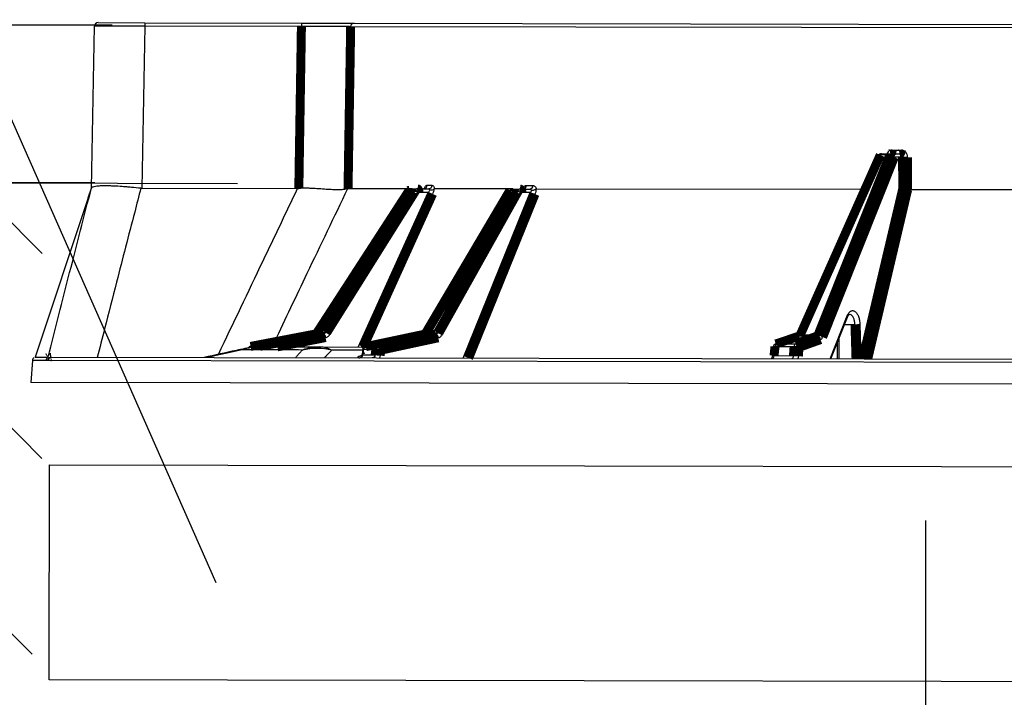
# Model space of a CAD drawing. Extents: x 0 to 361260, y 0 to 4201817.
# Tile 240 of 256: x 360049.3 to 360056.35, y 4201072.51 to 4201077.36. Entities that reach past the tile are written whole.
import ezdxf

# ---------------------------------------------------------------- set-up
doc = ezdxf.new("R2010")
doc.units = 0
doc.header["$LTSCALE"] = 0.5
doc.header["$MEASUREMENT"] = 0
doc.header["$PDMODE"] = 32
doc.header["$PDSIZE"] = 0.3
for name, pattern in [('K5LT32772', [0]), ('K5LT32773', [0]), ('K5LT_THIN', [0])]:
    doc.linetypes.add(name, pattern=pattern)
doc.layers.add('FORMAT', color=7, linetype='Continuous')
doc.layers.add("navro'z", color=7, linetype='Continuous')
doc.layers.add('СТРЕЧКА', color=5, linetype='Continuous', true_color=0x0000ff)
doc.styles.add('KDIMTEXTSTYLE', font='GOST_AU.SHX', dxfattribs={"width": 0.96, "oblique": 15, "height": 5})
doc.dimstyles.new('ISO-25', dxfattribs={"dimtxt": 2.5, "dimasz": 2.5, "dimexe": 1.25, "dimexo": 0.625, "dimtad": 1, "dimtxsty": 'Standard', "dimcen": 2.5, "dimadec": 0, "dimazin": 0, "dimtfac": 1, "dimtmove": 0, "dimatfit": 3, "dimfxl": 1, "dimarcsym": 0})
doc.dimstyles.new('KDIMSTYLE (1.00)', dxfattribs={"dimtxt": 5, "dimasz": 1, "dimexe": 2, "dimexo": 0, "dimgap": 1, "dimtad": 1, "dimtxsty": 'KDIMTEXTSTYLE', "dimsah": 1, "dimcen": 0, "dimdle": 1, "dimadec": 0, "dimazin": 0, "dimtfac": 0.667, "dimtmove": 0, "dimatfit": 3, "dimfxl": 1, "dimtvp": 1, "dimtolj": 1, "dimtzin": 0, "dimarcsym": 0})
pattern_1 = [(44.89306041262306, (347618.4972248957, 4199382.323390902), (0.002740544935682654, 1.468319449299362), [3.114781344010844, -1.038260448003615]), (134.8930604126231, (347619.232754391, 4199383.056179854), (0.002740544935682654, 1.468319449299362), [3.114781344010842, -1.038260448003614])]

# ---------------------------------------------------------------- blocks, each defined once
blk = doc.blocks.new('KDIMARROW_01')
blk.add_hatch(color=0).paths.add_polyline_path([(-5, -0.6582624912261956), (0, 0), (-5, 0.658262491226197), (-4.5, 5.51091059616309e-16)])
at = {"color": 0, "linetype": 'K5LT_THIN', "lineweight": 18}
for p, q in [((-4.5, 5.51091059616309e-16), (-5, 0.658262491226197)), ((-5, 0.658262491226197), (0, 0)), ((0, 0), (-5, -0.6582624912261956)), ((-5, -0.6582624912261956), (-4.5, 5.51091059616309e-16))]:
    blk.add_line(p, q, dxfattribs=at)
at = {"layer": 'СТРЕЧКА', "color": 0, "linetype": 'K5LT_THIN', "lineweight": 18}
blk.add_line((0, 0), (-1, 0), dxfattribs=at)
blk = doc.blocks.new('*D379')
at = {"layer": 'Defpoints', "color": 0, "lineweight": 106, "transparency": 16777216}
for p in [(360073.7335709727, 4201092.62589181), (360059.7683697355, 4201083.523808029), (360051.6706215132, 4201077.314802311), (360068.1171673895, 4201077.284105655), (360068.1171673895, 4201077.284105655)]:
    blk.add_point(p, dxfattribs=at)
at = {"layer": 'FORMAT', "color": 0, "lineweight": -2, "transparency": 16777216}
blk.add_arc((360068.1171673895, 4201077.284105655), 10.42287426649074, 75.39228991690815, 174.3938309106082, dxfattribs=at)
for p, rotation in [((360071.700274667, 4201087.071733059), 342.6426751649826), ((360057.6943112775, 4201077.303559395), 267.1434456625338)]:
    blk.add_blockref('KDIMARROW_01', p, dxfattribs=dict(at, rotation=rotation))
at = {"layer": 'FORMAT', "color": 7, "transparency": 16777216, "insert": (360060.5816703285, 4201088.088775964), "char_height": 5, "attachment_point": 5, "rotation": 34.893060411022, "style": 'KDIMTEXTSTYLE'}
blk.add_mtext('\\A1;\\H3.5;\\W0.665;\\Q0;110°', dxfattribs=at)
blk = doc.blocks.new('*D380')
at = {"color": 0, "lineweight": -2, "transparency": 16777216}
for p, q in [((360055.7887429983, 4201071.279044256), (360055.7887429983, 4201073.779044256)), ((360059.1255763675, 4201068.779044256), (360054.5387429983, 4201068.779044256)), ((360055.7887429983, 4201068.779044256), (360055.7887429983, 4201064.161898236)), ((360059.0678261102, 4201064.161898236), (360054.5387429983, 4201064.161898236)), ((360055.7887429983, 4201061.661898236), (360055.7887429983, 4201059.161898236))]:
    blk.add_line(p, q, dxfattribs=at)
at = {"color": 0, "lineweight": 106, "transparency": 16777216}
for points in [[(360055.3720763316, 4201071.279044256), (360056.205409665, 4201071.279044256), (360055.7887429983, 4201068.779044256)], [(360055.3720763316, 4201061.661898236), (360056.205409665, 4201061.661898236), (360055.7887429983, 4201064.161898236)]]:
    blk.add_solid(points, dxfattribs=at)
at = {"layer": 'Defpoints', "color": 0, "lineweight": 106, "transparency": 16777216}
for p in [(360059.7505763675, 4201068.779044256), (360055.7887429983, 4201064.161898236), (360059.6928261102, 4201064.161898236)]:
    blk.add_point(p, dxfattribs=at)
at = {"color": 0, "transparency": 16777216, "insert": (360053.9137429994, 4201066.470471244), "char_height": 2.5, "attachment_point": 5, "rotation": 90}
blk.add_mtext('{\\W0.8;200}', dxfattribs=at)

msp = doc.modelspace()

# ---------------------------------------------------------------- hatches: boundary and pattern name
at = {"layer": "navro'z", "transparency": 33554687}
h = msp.add_hatch(dxfattribs=at)
h.set_pattern_fill('AR-HBONE', color=0, scale=0.01021909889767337, angle=-0.106939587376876, style=0)
h.set_pattern_definition(pattern_1)
h.paths.add_polyline_path([(360049.4631930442, 4201076.195409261), (360013.1277980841, 4201076.287027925), (360013.1214553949, 4201072.888764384), (360049.4568947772, 4201072.820946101)])
h = msp.add_hatch(dxfattribs=at)
h.set_pattern_fill('AR-HBONE', color=0, scale=0.01021909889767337, angle=-0.106939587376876, style=0)
h.set_pattern_definition(pattern_1)
h.paths.add_polyline_path([(360049.4631930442, 4201076.195409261), (360013.1277980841, 4201076.287027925), (360013.1214553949, 4201072.888764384), (360049.4568947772, 4201072.820946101)])

# ---------------------------------------------------------------- linework, layer by layer
at = {"color": 7, "linetype": 'K5LT32772', "lineweight": 25, "transparency": 33554687}
for p, q in [((360049.8142745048, 4201076.157970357), (360049.8366931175, 4201077.318225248)), ((360049.8625107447, 4201077.343501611), (360050.1975254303, 4201077.342876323)), ((360050.1974781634, 4201077.317551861), (360050.1750595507, 4201076.15729697)), ((360050.1975254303, 4201077.342876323), (360050.1974781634, 4201077.317551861)), ((360051.3179712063, 4201077.315460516), (360050.1974781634, 4201077.317551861)), ((360050.1975254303, 4201077.342876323), (360051.3180184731, 4201077.340784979)), ((360051.3180184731, 4201077.340784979), (360051.3179712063, 4201077.315460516)), ((360051.3180184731, 4201077.340784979), (360051.6958580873, 4201077.34007976)), ((360067.6497440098, 4201077.284978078), (360051.6706215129, 4201077.314802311)), ((360051.6958580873, 4201077.34007976), (360067.6248209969, 4201077.310349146)), ((360055.4494539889, 4201076.389841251), (360054.8766202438, 4201075.101824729)), ((360055.5315778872, 4201076.395836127), (360055.4630758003, 4201076.395963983)), ((360055.4730455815, 4201076.4051523), (360055.5413865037, 4201076.405024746)), ((360055.5413865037, 4201076.405024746), (360055.6011322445, 4201076.404913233)), ((360055.5481279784, 4201076.430336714), (360055.6139614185, 4201076.43021384)), ((360055.6230283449, 4201076.379547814), (360055.5637962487, 4201076.379658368)), ((360049.7915285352, 4201076.089750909), (360049.8142745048, 4201076.157970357)), ((360050.1750595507, 4201076.15729697), (360051.2904509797, 4201076.155215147)), ((360052.2167362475, 4201076.178810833), (360052.252695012, 4201076.178743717)), ((360052.9275407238, 4201076.177484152), (360052.9763438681, 4201076.177393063)), ((360049.7915285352, 4201076.089750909), (360049.4106178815, 4201074.947328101)), ((360052.1591835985, 4201076.12826915), (360051.5209454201, 4201075.109469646)), ((360052.1111833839, 4201076.153683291), (360051.651981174, 4201076.154540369)), ((360052.1289772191, 4201076.142659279), (360052.0919815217, 4201076.142728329)), ((360052.1111833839, 4201076.153683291), (360052.1480857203, 4201076.153614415)), ((360052.1480857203, 4201076.153614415), (360052.2293484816, 4201076.153462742)), ((360052.2257057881, 4201076.12814499), (360052.1591835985, 4201076.12826915)), ((360052.8319199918, 4201076.152338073), (360052.2712608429, 4201076.153384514)), ((360052.8969671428, 4201076.126892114), (360052.3248264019, 4201075.107969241)), ((360052.8647520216, 4201076.141285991), (360052.8145415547, 4201076.141379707)), ((360052.8319199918, 4201076.152338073), (360052.8820037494, 4201076.152244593)), ((360052.8820037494, 4201076.152244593), (360052.9552634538, 4201076.152107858)), ((360052.9569379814, 4201076.126780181), (360052.8969671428, 4201076.126892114)), ((360052.9062408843, 4201076.152504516), (360052.9042560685, 4201076.152440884)), ((360052.909984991, 4201076.153078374), (360052.9089260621, 4201076.152590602)), ((360055.3395812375, 4201076.147657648), (360053.0015970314, 4201076.152021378)), ((360055.6592280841, 4201076.147061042), (360055.6590585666, 4201076.147059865)), ((360058.8892122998, 4201076.141032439), (360055.6592280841, 4201076.147061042)), ((360055.109971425, 4201074.936690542), (360055.2287089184, 4201075.234599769)), ((360051.4159169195, 4201075.113322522), (360050.9534998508, 4201075.024827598)), ((360051.4159203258, 4201075.113323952), (360051.4167380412, 4201075.113398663)), ((360051.4759223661, 4201075.113288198), (360051.4167380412, 4201075.113398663)), ((360051.4320887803, 4201075.123969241), (360051.4907608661, 4201075.123859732)), ((360052.1973303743, 4201075.111766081), (360051.7780079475, 4201075.023190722)), ((360052.1973339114, 4201075.11176761), (360052.1990186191, 4201075.111938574)), ((360052.2793434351, 4201075.111788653), (360052.1990186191, 4201075.111938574)), ((360052.2130111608, 4201075.122511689), (360052.2926407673, 4201075.122363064)), ((360054.8759560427, 4201075.098158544), (360054.7137642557, 4201075.042647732)), ((360055.0110013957, 4201075.09892011), (360054.8820812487, 4201075.099160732)), ((360054.8901821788, 4201075.107960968), (360055.0181983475, 4201075.107722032)), ((360054.719888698, 4201075.043650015), (360054.8564781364, 4201075.043395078)), ((360055.1545445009, 4201075.048523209), (360055.1546422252, 4201074.936607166)), ((360050.9543203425, 4201075.024903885), (360051.0194966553, 4201075.024782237)), ((360051.0246553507, 4201075.021638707), (360051.4508700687, 4201075.020843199)), ((360051.4508700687, 4201075.020843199), (360051.7703645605, 4201075.020246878)), ((360051.7579096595, 4201075.001972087), (360051.7529641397, 4201074.970537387)), ((360051.7540837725, 4201074.964247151), (360051.7564167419, 4201074.964248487)), ((360051.7624345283, 4201075.002488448), (360051.7564167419, 4201074.964248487)), ((360051.7564167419, 4201074.964248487), (360051.8459188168, 4201074.964081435)), ((360051.851084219, 4201075.002322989), (360051.7624345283, 4201075.002488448)), ((360051.7796953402, 4201075.023363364), (360051.8681524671, 4201075.023198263)), ((360054.6965065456, 4201075.020990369), (360054.6896733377, 4201074.956977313)), ((360054.7024144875, 4201074.958749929), (360054.8414492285, 4201074.958490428)), ((360054.8461315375, 4201075.022507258), (360054.7092508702, 4201075.022762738)), ((360049.3919013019, 4201074.924463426), (360049.3805923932, 4201074.766963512)), ((360069.8296312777, 4201074.885240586), (360049.5017773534, 4201074.923181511)), ((360049.504166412, 4201074.947153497), (360049.5055795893, 4201074.947150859)), ((360049.5272591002, 4201074.947110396), (360069.8043633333, 4201074.909264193)), ((360070.0000211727, 4201074.728478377), (360049.3805923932, 4201074.766963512))]:
    msp.add_line(p, q, dxfattribs=at)
at = {"color": 8, "linetype": 'K5LT32773', "lineweight": 25, "true_color": 0x808080, "transparency": 33554687}
for p, q in [((360051.7242903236, 4201075.020332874), (360052.2257057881, 4201076.12814499)), ((360052.4771494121, 4201074.941604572), (360052.9569379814, 4201076.126780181)), ((360055.1045192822, 4201074.936700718), (360055.2272225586, 4201075.244553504)), ((360055.2821657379, 4201075.18042987), (360055.2070621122, 4201075.180570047)), ((360055.317338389, 4201075.18171356), (360055.3248102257, 4201074.936289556)), ((360055.1672385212, 4201075.08037217), (360055.1673580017, 4201074.936583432)), ((360050.9534997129, 4201075.024828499), (360050.9543203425, 4201075.024903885)), ((360051.7573683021, 4201074.998531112), (360051.5344611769, 4201074.998947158)), ((360051.7780078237, 4201075.023191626), (360051.7796953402, 4201075.023363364))]:
    msp.add_line(p, q, dxfattribs=at)
at = {"color": 7, "linetype": 'K5LT32772', "transparency": 33554687, "const_width": 0.06443582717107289}
for points in [[(360051.2994841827, 4201076.155681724), (360051.3089902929, 4201076.752294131), (360051.3179712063, 4201077.315460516)], [(360051.6706215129, 4201077.314802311), (360051.6594335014, 4201076.618640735), (360051.651981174, 4201076.154540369)], [(360055.5481279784, 4201076.430336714), (360055.5478309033, 4201076.425373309), (360055.5470568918, 4201076.420614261), (360055.5458350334, 4201076.416238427), (360055.544211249, 4201076.412410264), (360055.5422465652, 4201076.409273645), (360055.5400148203, 4201076.406946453), (360055.5375998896, 4201076.40551615), (360055.5350925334, 4201076.405036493)], [(360055.6139614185, 4201076.43021384), (360055.6136689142, 4201076.425250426), (360055.612907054, 4201076.420491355), (360055.6117044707, 4201076.416115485), (360055.6101063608, 4201076.412287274), (360055.6081727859, 4201076.409150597), (360055.6059764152, 4201076.406823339), (360055.6035997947, 4201076.405392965), (360055.6011322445, 4201076.404913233)], [(360055.4630758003, 4201076.395963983), (360055.4455278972, 4201076.35651405), (360055.3753366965, 4201076.198713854), (360055.094577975, 4201075.567506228), (360054.8901821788, 4201075.107960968)], [(360055.0181983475, 4201075.107722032), (360055.0339226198, 4201075.14717662), (360055.0968198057, 4201075.304994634), (360055.3484102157, 4201075.936260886), (360055.5315778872, 4201076.395836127)], [(360055.5637962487, 4201076.379658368), (360055.3073590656, 4201075.736314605), (360055.0503637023, 4201075.091544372)], [(360055.6241118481, 4201076.153058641), (360055.623523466, 4201076.276026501), (360055.6230283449, 4201076.379547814)], [(360055.6581272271, 4201076.379482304), (360055.6583712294, 4201076.327948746), (360055.6592280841, 4201076.147061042)], [(360052.089503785, 4201076.141920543), (360051.8670230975, 4201075.798448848), (360051.4296389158, 4201075.123155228)], [(360052.0919815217, 4201076.142728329), (360052.0646660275, 4201076.100559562), (360051.9554046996, 4201075.931884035), (360051.5183690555, 4201075.257175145), (360051.4320887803, 4201075.123969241)], [(360051.4907608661, 4201075.123859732), (360051.5171778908, 4201075.166031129), (360051.622846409, 4201075.33471634), (360052.0455276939, 4201076.009450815), (360052.1289772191, 4201076.142659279)], [(360052.1480857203, 4201076.153614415), (360052.1502356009, 4201076.153126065), (360052.152302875, 4201076.151687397), (360052.1542098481, 4201076.14935248), (360052.1558848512, 4201076.146209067), (360052.1572649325, 4201076.142375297), (360052.1582982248, 4201076.137995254), (360052.1589458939, 4201076.133233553), (360052.1591835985, 4201076.12826915)], [(360052.809677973, 4201076.139666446), (360052.6064114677, 4201075.795369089), (360052.2081825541, 4201075.120792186)], [(360052.8145415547, 4201076.141379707), (360052.7896418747, 4201076.09920643), (360052.690043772, 4201075.930512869), (360052.291660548, 4201075.255731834), (360052.2130111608, 4201075.122511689)], [(360052.2926407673, 4201075.122363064), (360052.3163215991, 4201075.164539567), (360052.4110452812, 4201075.333245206), (360052.7899461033, 4201076.008061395), (360052.8647520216, 4201076.141285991)], [(360052.8820037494, 4201076.152244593), (360052.8848995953, 4201076.151754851), (360052.887684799, 4201076.150314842), (360052.8902546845, 4201076.147978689), (360052.8925126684, 4201076.144834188), (360052.894373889, 4201076.14099952), (360052.8957683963, 4201076.136618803), (360052.8966437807, 4201076.131856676), (360052.8969671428, 4201076.126892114)], [(360051.4167380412, 4201075.113398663), (360051.3704165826, 4201075.104533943), (360051.1851307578, 4201075.069075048), (360050.9543203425, 4201075.024903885)], [(360051.0194966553, 4201075.024782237), (360051.0652178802, 4201075.033648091), (360051.2481027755, 4201075.069111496), (360051.4759223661, 4201075.113288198)], [(360052.1990186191, 4201075.111938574), (360052.1570140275, 4201075.103065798), (360051.9889956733, 4201075.067574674), (360051.7796953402, 4201075.023363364)], [(360051.8681524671, 4201075.023198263), (360051.909342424, 4201075.032072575), (360052.0741022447, 4201075.06756981), (360052.2793434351, 4201075.111788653)], [(360052.2979539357, 4201075.086820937), (360052.0893179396, 4201075.041870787), (360051.886762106, 4201074.998230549)], [(360054.8820812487, 4201075.099160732), (360054.8560693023, 4201075.090258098), (360054.7520215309, 4201075.054647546), (360054.719888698, 4201075.043650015)], [(360054.8564781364, 4201075.043395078), (360054.8812601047, 4201075.052300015), (360054.9803879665, 4201075.087919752), (360055.0110013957, 4201075.09892011)], [(360054.875948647, 4201075.098156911), (360054.8778487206, 4201075.09869639), (360054.8820812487, 4201075.099160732)], [(360055.0356192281, 4201075.073941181), (360054.9562173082, 4201075.045409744), (360054.8810951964, 4201075.018416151)], [(360051.8459188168, 4201074.964081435), (360051.8498969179, 4201074.993532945), (360051.851084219, 4201075.002322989)], [(360051.886762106, 4201074.998230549), (360051.8838811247, 4201074.97690587), (360051.8815956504, 4201074.959988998)], [(360054.7092508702, 4201075.022762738), (360054.7038311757, 4201074.972015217), (360054.7024144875, 4201074.958749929)], [(360054.8414492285, 4201074.958490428), (360054.8436036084, 4201074.987945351), (360054.8436291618, 4201074.988294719), (360054.8461315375, 4201075.022507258)], [(360054.8810951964, 4201075.018416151), (360054.8785914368, 4201074.984203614), (360054.8764102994, 4201074.954399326)], [(360049.505574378, 4201074.947150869), (360049.5024031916, 4201074.945568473), (360049.5009997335, 4201074.944678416)]]:
    msp.add_lwpolyline(points, dxfattribs=at)
at = {"color": 8, "linetype": 'K5LT32773', "true_color": 0x808080, "transparency": 33554687, "const_width": 0.06443582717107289}
for points in [[(360052.0895024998, 4201076.14192111), (360052.090299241, 4201076.142521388), (360052.0919815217, 4201076.142728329)], [(360055.3370928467, 4201074.936266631), (360055.4765528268, 4201075.527507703), (360055.6241118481, 4201076.153058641)], [(360055.6590585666, 4201076.147059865), (360055.6482213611, 4201076.101126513), (360055.6048715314, 4201075.917386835), (360055.4314782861, 4201075.182423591), (360055.373391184, 4201074.936198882)], [(360052.2575448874, 4201076.116863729), (360052.2367606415, 4201076.070947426), (360052.1536242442, 4201075.887281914), (360051.8210875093, 4201075.152615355), (360051.7611823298, 4201075.020264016)], [(360052.9906002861, 4201076.115495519), (360052.9720085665, 4201076.069575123), (360052.897642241, 4201075.885893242), (360052.60018529, 4201075.151161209), (360052.5153201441, 4201074.941533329)], [(360055.2896070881, 4201074.936355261), (360055.2833261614, 4201075.142366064), (360055.2821657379, 4201075.18042987)], [(360051.4910626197, 4201075.088326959), (360051.2594749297, 4201075.043419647), (360051.1459825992, 4201075.021412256)], [(360051.4320887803, 4201075.123969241), (360051.4304158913, 4201075.12375723), (360051.4296348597, 4201075.123167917)], [(360051.7578732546, 4201075.001977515), (360051.7578759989, 4201075.001992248), (360051.7584595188, 4201075.002327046), (360051.7599987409, 4201075.002494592), (360051.7624345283, 4201075.002488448)], [(360054.719888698, 4201075.043650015), (360054.7156562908, 4201075.043185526), (360054.7137641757, 4201075.042648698)], [(360049.5190366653, 4201074.945749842), (360049.5225020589, 4201074.946666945), (360049.5272591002, 4201074.947110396)]]:
    msp.add_lwpolyline(points, dxfattribs=at)
at = {"color": 7, "linetype": 'K5LT32772', "lineweight": 25, "transparency": 33554687}
for centre, radius, start, end in [((360049.8624626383, 4201077.317727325), 0.02577433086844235, 89.89306041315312, 178.8930603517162), ((360051.6960975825, 4201077.314604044), 0.02547684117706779, 90.53861732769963, 179.5541049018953), ((360055.4729974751, 4201076.379378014), 0.02577433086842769, 89.89306041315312, 156.0219795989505), ((360055.4752281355, 4201076.392781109), 0.01256224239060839, 100.00529559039, 165.3230804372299), ((360055.5436301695, 4201076.392800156), 0.01242878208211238, 100.4001528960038, 165.8613418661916), ((360055.5319647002, 4201076.356435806), 0.03940221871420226, 36.11245083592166, 90.56248370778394), ((360055.539603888, 4201076.380867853), 0.02422257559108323, 357.1379086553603, 85.77960733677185), ((360055.6420579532, 4201077.172553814), 0.7932342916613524, 268.6253483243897, 271.1607724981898), ((360052.1921131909, 4201076.178134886), 0.02463233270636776, 272.7083340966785, 1.572476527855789), ((360052.2281234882, 4201076.178014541), 0.02458234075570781, 272.8563606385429, 1.699790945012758), ((360052.903870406, 4201076.175803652), 0.023729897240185, 275.8947070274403, 4.060960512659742), ((360052.9527333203, 4201076.175647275), 0.02367500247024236, 276.1348816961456, 4.228813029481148), ((360052.1111352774, 4201076.127909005), 0.02577433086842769, 89.89306041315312, 147.0670760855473), ((360052.1115116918, 4201076.130801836), 0.02288381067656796, 90.82203535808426, 148.5888295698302), ((360052.1484332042, 4201076.130865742), 0.02275132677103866, 90.87511977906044, 148.7772234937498), ((360052.1176519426, 4201076.079988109), 0.06368624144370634, 49.29767470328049, 79.75665487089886), ((360052.2682464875, 4201076.197637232), 0.08147933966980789, 238.5265017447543, 262.452893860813), ((360052.8318718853, 4201076.126563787), 0.02577433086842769, 89.89306041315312, 149.4430847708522), ((360052.8326428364, 4201076.131932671), 0.02041819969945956, 92.02880768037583, 152.4400023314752), ((360052.8827557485, 4201076.132002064), 0.02025649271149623, 92.12752893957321, 152.7213360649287), ((360052.8584265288, 4201076.083881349), 0.05775209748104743, 48.13746620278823, 83.71187152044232), ((360052.9963729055, 4201076.188565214), 0.07329736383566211, 237.4515324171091, 265.4829262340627), ((360055.268192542, 4201076.045791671), 0.8654746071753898, 270.9250877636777, 273.2552834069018), ((360051.4635843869, 4201075.088732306), 0.02748122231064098, 359.154860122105, 63.32299947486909), ((360051.4793556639, 4201075.06108375), 0.06380362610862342, 49.31952527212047, 79.70276319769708), ((360052.2717355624, 4201075.086698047), 0.02621866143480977, 0.2685523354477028, 73.1318574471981), ((360052.2862521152, 4201075.064895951), 0.05782113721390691, 48.15396360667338, 83.65644270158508), ((360055.0090496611, 4201075.072376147), 0.02661561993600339, 3.371014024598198, 85.79470159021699), ((360055.018531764, 4201075.068319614), 0.03940382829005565, 36.11469702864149, 90.48481552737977), ((360054.7221102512, 4201075.018263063), 0.02577433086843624, 108.8937047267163, 173.9063215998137), ((360054.733060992, 4201075.02378886), 0.02383222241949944, 123.5530903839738, 182.4676925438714), ((360054.8701082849, 4201075.023637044), 0.02400335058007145, 124.5999886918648, 182.6977874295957), ((360054.8545254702, 4201075.016851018), 0.02661578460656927, 3.37120463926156, 85.79271690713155), ((360051.0241877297, 4201074.611188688), 0.4104502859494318, 89.93472356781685, 108.6566439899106), ((360051.0236932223, 4201074.506152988), 0.5154866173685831, 89.89306041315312, 102.3253785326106), ((360050.9583443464, 4201074.999513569), 0.02577433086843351, 100.833960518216, 144.8776416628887), ((360051.4506080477, 4201074.649377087), 0.3714662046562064, 89.95958532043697, 109.6260975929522), ((360051.4294016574, 4201074.504188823), 0.5057897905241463, 78.0115913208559, 101.8150329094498), ((360051.4490364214, 4201074.843334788), 0.1775178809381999, 61.2350344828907, 89.40816038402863), ((360051.7335728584, 4201074.965807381), 0.02289701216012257, 274.7462675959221, 356.0961188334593), ((360051.7833347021, 4201074.997973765), 0.02577433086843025, 101.9274979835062, 171.0582385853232), ((360051.7862522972, 4201075.000367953), 0.02391197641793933, 105.9150754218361, 174.9123709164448), ((360051.843672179, 4201074.7869388), 0.1771568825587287, 77.63919442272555, 89.27337675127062), ((360051.8748396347, 4201075.000315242), 0.02384010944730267, 106.2900908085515, 175.1689921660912), ((360051.8488395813, 4201074.825188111), 0.1771490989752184, 77.63895612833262, 89.2739917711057), ((360051.8605426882, 4201074.998107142), 0.02621970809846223, 0.2696721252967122, 73.12819838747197), ((360054.8451411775, 4201074.838612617), 0.1199346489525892, 74.8873300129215, 91.76401496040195), ((360054.8498256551, 4201074.902628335), 0.1199358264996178, 74.88727433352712, 91.76503419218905), ((360049.5155118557, 4201074.923395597), 0.02574805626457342, 112.6901973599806, 176.0787281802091), ((360049.5274134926, 4201074.921459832), 0.02569388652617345, 109.0276338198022, 176.1578865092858)]:
    msp.add_arc(centre, radius, start, end, dxfattribs=at)
at = {"color": 8, "linetype": 'K5LT32773', "lineweight": 25, "true_color": 0x808080, "transparency": 33554687}
for centre, radius, start, end in [((360055.4607996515, 4201076.382789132), 0.01337002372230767, 80.19806994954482, 148.115624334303), ((360052.8135318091, 4201076.136481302), 0.005001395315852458, 78.35233615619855, 140.4002697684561), ((360055.2183389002, 4201075.238142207), 0.01095555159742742, 341.1118108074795, 35.81781549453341), ((360052.2120209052, 4201075.117608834), 0.005001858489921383, 78.58128383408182, 139.9305373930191), ((360054.8879619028, 4201075.094689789), 0.01345562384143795, 80.50234195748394, 146.7953760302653), ((360050.9254582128, 4201074.957345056), 0.05372548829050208, 102.6786228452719, 127.3200084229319), ((360050.9590843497, 4201075.001937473), 0.02345531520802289, 101.7188778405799, 147.0292489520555), ((360051.0237394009, 4201075.003193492), 0.02200169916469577, 101.1184051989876, 123.7085910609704), ((360051.0186053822, 4201075.016069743), 0.008757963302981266, 41.84008683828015, 84.15905945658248), ((360054.6982891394, 4201074.941069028), 0.018155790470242, 76.86657776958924, 118.3897751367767), ((360054.7050961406, 4201075.005793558), 0.01747039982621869, 76.24236253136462, 119.5469746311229)]:
    msp.add_arc(centre, radius, start, end, dxfattribs=at)
at = {"color": 7, "linetype": 'K5LT32772', "lineweight": 25, "transparency": 33554687}
for centre, major_axis, ratio, start_param, end_param in [((360050.1975793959, 4201077.317101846), (0.3608862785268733, -0.001123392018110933), 0.001246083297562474, 1.571080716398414, 3.141572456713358), ((360050.2125330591, 4201078.091015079), (0.03869491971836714, 1.933704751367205), 0.1865672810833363, 3.126594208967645, 3.144977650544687)]:
    msp.add_ellipse(centre, major_axis=major_axis, ratio=ratio, start_param=start_param, end_param=end_param, dxfattribs=at)
for points, knots in [([(360051.6706215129, 4201077.314802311), (360051.6662773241, 4201077.314831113), (360051.6602886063, 4201077.314860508), (360051.6451597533, 4201077.314920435), (360051.6360139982, 4201077.314950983), (360051.614452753, 4201077.315013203), (360051.6023393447, 4201077.315044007), (360051.5755566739, 4201077.315105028), (360051.5608709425, 4201077.315135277), (360051.5288943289, 4201077.315195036), (360051.5120350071, 4201077.315223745), (360051.4766448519, 4201077.315278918), (360051.458092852, 4201077.31530541), (360051.4290182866, 4201077.315343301), (360051.4192076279, 4201077.315355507), (360051.3993495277, 4201077.315379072), (360051.3892772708, 4201077.315390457), (360051.3589445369, 4201077.315423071), (360051.3385466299, 4201077.315442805), (360051.3179712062, 4201077.315460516)], [0, 0, 0, 0, 0.1249999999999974, 0.1249999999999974, 0.2499999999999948, 0.2499999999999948, 0.3749999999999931, 0.3749999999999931, 0.4999999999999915, 0.4999999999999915, 0.6249999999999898, 0.6249999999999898, 0.749999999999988, 0.749999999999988, 0.8124999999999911, 0.8124999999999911, 0.8749999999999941, 0.8749999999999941, 1, 1, 1, 1]), ([(360055.6011322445, 4201076.404913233), (360055.6040452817, 4201076.404907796), (360055.6068937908, 4201076.40424817), (360055.6122119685, 4201076.401707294), (360055.6146397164, 4201076.399831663), (360055.6206956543, 4201076.392829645), (360055.6230537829, 4201076.38627644), (360055.6230283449, 4201076.379547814)], [0, 0, 0, 0, 0.2500000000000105, 0.2500000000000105, 0.5000000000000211, 0.5000000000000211, 1, 1, 1, 1]), ([(360055.6581272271, 4201076.379482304), (360055.6580954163, 4201076.386201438), (360055.6569066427, 4201076.39285659), (360055.6535907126, 4201076.401998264), (360055.6522134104, 4201076.404952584), (360055.6489923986, 4201076.410475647), (360055.647168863, 4201076.413022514), (360055.6431029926, 4201076.41769365), (360055.6408356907, 4201076.419831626), (360055.6360506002, 4201076.423503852), (360055.6335204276, 4201076.425060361), (360055.628181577, 4201076.427606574), (360055.6253837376, 4201076.428582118), (360055.6197470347, 4201076.4298755), (360055.6168797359, 4201076.430208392), (360055.6139614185, 4201076.43021384)], [0, 0, 0, 0, 0.2499999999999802, 0.2499999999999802, 0.3749999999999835, 0.3749999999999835, 0.4999999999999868, 0.4999999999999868, 0.6249999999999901, 0.6249999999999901, 0.7499999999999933, 0.7499999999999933, 0.8749999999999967, 0.8749999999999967, 1, 1, 1, 1]), ([(360049.5055795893, 4201074.947150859), (360049.5560648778, 4201075.149487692), (360049.6069580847, 4201075.351656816), (360049.7098074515, 4201075.755540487), (360049.761759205, 4201075.957256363), (360049.8144509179, 4201076.158644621)], [0, 0, 0, 0, 0.5000000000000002, 0.5000000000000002, 1, 1, 1, 1]), ([(360050.1684317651, 4201076.157636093), (360050.1454305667, 4201076.159949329), (360050.1228356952, 4201076.162159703), (360050.0895143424, 4201076.165168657), (360050.0785032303, 4201076.166121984), (360050.0566758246, 4201076.16791265), (360050.0458100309, 4201076.168753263), (360050.0141399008, 4201076.171033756), (360049.9941046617, 4201076.172248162), (360049.9656433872, 4201076.173575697), (360049.956423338, 4201076.173935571), (360049.9385353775, 4201076.174478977), (360049.9299663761, 4201076.174659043), (360049.9055646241, 4201076.174920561), (360049.8909304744, 4201076.174728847), (360049.8714475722, 4201076.173862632), (360049.8653392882, 4201076.17347376), (360049.854183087, 4201076.172507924), (360049.8491191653, 4201076.17193172), (360049.8354304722, 4201076.169923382), (360049.8282952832, 4201076.168214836), (360049.8206672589, 4201076.165044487), (360049.8186609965, 4201076.163892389), (360049.8157429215, 4201076.161409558), (360049.8148245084, 4201076.160076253), (360049.8144509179, 4201076.158644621)], [0, 0, 0, 0, 0.1249999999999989, 0.1249999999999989, 0.1874999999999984, 0.1874999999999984, 0.2499999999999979, 0.2499999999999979, 0.3749999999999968, 0.3749999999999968, 0.4374999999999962, 0.4374999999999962, 0.4999999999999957, 0.4999999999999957, 0.6249999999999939, 0.6249999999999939, 0.6874999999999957, 0.6874999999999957, 0.7499999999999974, 0.7499999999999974, 0.8749999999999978, 0.8749999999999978, 0.9374999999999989, 0.9374999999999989, 1, 1, 1, 1]), ([(360051.6479035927, 4201076.15367545), (360051.6427367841, 4201076.15167708), (360051.6360784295, 4201076.150137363), (360051.6198815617, 4201076.147851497), (360051.6103432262, 4201076.147106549), (360051.5882559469, 4201076.146351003), (360051.5759936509, 4201076.14635112), (360051.5492073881, 4201076.146964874), (360051.5346710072, 4201076.147580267), (360051.5032217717, 4201076.149291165), (360051.4866738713, 4201076.150368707), (360051.4521856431, 4201076.152694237), (360051.4342132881, 4201076.153952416), (360051.4061000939, 4201076.155642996), (360051.3965964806, 4201076.156167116), (360051.3775201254, 4201076.157030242), (360051.3679180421, 4201076.157372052), (360051.3389210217, 4201076.157911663), (360051.319337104, 4201076.15771883), (360051.2994841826, 4201076.155681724)], [0, 0, 0, 0, 0.1250000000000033, 0.1250000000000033, 0.2500000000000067, 0.2500000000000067, 0.37500000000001, 0.37500000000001, 0.5000000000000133, 0.5000000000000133, 0.6250000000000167, 0.6250000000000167, 0.75000000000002, 0.75000000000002, 0.8125000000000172, 0.8125000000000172, 0.8750000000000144, 0.8750000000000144, 1, 1, 1, 1]), ([(360052.2031864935, 4201076.1571157), (360052.2030508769, 4201076.156961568), (360052.2027393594, 4201076.15660752), (360052.1991949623, 4201076.154045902), (360052.1952575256, 4201076.153978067), (360052.1931798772, 4201076.153942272)], [0, 0, 0, 0, 0.2669492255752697, 0.6131946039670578, 1, 1, 1, 1]), ([(360052.1979048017, 4201076.15352143), (360052.1989140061, 4201076.157385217), (360052.2001083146, 4201076.16088919), (360052.2028284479, 4201076.167117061), (360052.2043719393, 4201076.16985505), (360052.2076369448, 4201076.174245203), (360052.2094042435, 4201076.175962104), (360052.213019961, 4201076.178238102), (360052.2148608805, 4201076.178814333), (360052.2167362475, 4201076.178810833)], [0, 0, 0, 0, 0.25, 0.25, 0.5, 0.5, 0.75, 0.75, 1, 1, 1, 1]), ([(360052.252695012, 4201076.178743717), (360052.2546138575, 4201076.178740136), (360052.2564833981, 4201076.178156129), (360052.2601262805, 4201076.175863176), (360052.2618913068, 4201076.174137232), (360052.2651174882, 4201076.169728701), (360052.2666242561, 4201076.166979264), (360052.2692300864, 4201076.160742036), (360052.2703441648, 4201076.157254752), (360052.2712608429, 4201076.153384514)], [0, 0, 0, 0, 0.25, 0.25, 0.5, 0.5, 0.75, 0.75, 1, 1, 1, 1]), ([(360052.9020383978, 4201076.152207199), (360052.9033876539, 4201076.156070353), (360052.9049925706, 4201076.159573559), (360052.9086602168, 4201076.165799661), (360052.9107469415, 4201076.168536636), (360052.9151698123, 4201076.172924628), (360052.9175679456, 4201076.174640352), (360052.9224811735, 4201076.176913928), (360052.9249859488, 4201076.17748892), (360052.9275407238, 4201076.177484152)], [0, 0, 0, 0, 0.25, 0.25, 0.5, 0.5, 0.75, 0.75, 1, 1, 1, 1]), ([(360052.9763438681, 4201076.177393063), (360052.9789385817, 4201076.17738822), (360052.9814696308, 4201076.176802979), (360052.9864077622, 4201076.174507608), (360052.9888036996, 4201076.172780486), (360052.9931906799, 4201076.168369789), (360052.9952437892, 4201076.165619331), (360052.9988045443, 4201076.159380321), (360053.0003324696, 4201076.155892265), (360053.0015970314, 4201076.152021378)], [0, 0, 0, 0, 0.25, 0.25, 0.5, 0.5, 0.75, 0.75, 1, 1, 1, 1]), ([(360052.2257057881, 4201076.12814499), (360052.2281920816, 4201076.130871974), (360052.2304561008, 4201076.133556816), (360052.2345065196, 4201076.138834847), (360052.236260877, 4201076.141389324), (360052.2376175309, 4201076.14375106)], [0, 0, 0, 0, 0.5, 0.5, 1, 1, 1, 1]), ([(360052.2376175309, 4201076.14375106), (360052.2366743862, 4201076.146789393), (360052.2354276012, 4201076.149241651), (360052.2332958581, 4201076.151740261), (360052.2325289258, 4201076.152388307), (360052.2309686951, 4201076.153242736), (360052.230168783, 4201076.15346121), (360052.2293484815, 4201076.153462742)], [0, 0, 0, 0, 0.5, 0.5, 0.75, 0.75, 1, 1, 1, 1]), ([(360052.2673494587, 4201076.151428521), (360052.264025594, 4201076.148337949), (360052.2592998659, 4201076.145926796), (360052.2512710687, 4201076.143870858), (360052.2485220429, 4201076.143460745), (360052.2429700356, 4201076.14318887), (360052.2402048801, 4201076.143337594), (360052.2376175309, 4201076.14375106)], [0, 0, 0, 0, 0.5000000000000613, 0.5000000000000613, 0.7500000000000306, 0.7500000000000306, 1, 1, 1, 1]), ([(360052.2673494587, 4201076.151428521), (360052.2671005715, 4201076.146605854), (360052.2660859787, 4201076.141179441), (360052.262689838, 4201076.129301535), (360052.2604008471, 4201076.12317307), (360052.2575448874, 4201076.116863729)], [0, 0, 0, 0, 0.5, 0.5, 1, 1, 1, 1]), ([(360052.9665960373, 4201076.142390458), (360052.9652795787, 4201076.145429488), (360052.9635605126, 4201076.147882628), (360052.9606401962, 4201076.15038271), (360052.9595923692, 4201076.15103128), (360052.957465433, 4201076.151886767), (360052.9563772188, 4201076.152105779), (360052.9552634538, 4201076.152107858)], [0, 0, 0, 0, 0.500000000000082, 0.500000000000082, 0.750000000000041, 0.750000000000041, 1, 1, 1, 1]), ([(360052.9569379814, 4201076.126780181), (360052.9591707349, 4201076.129507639), (360052.9611217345, 4201076.132193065), (360052.9644180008, 4201076.137472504), (360052.9657359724, 4201076.140027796), (360052.9665960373, 4201076.142390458)], [0, 0, 0, 0, 0.5, 0.5, 1, 1, 1, 1]), ([(360052.9967284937, 4201076.150067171), (360052.9928831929, 4201076.146977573), (360052.9878397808, 4201076.144567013), (360052.9797097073, 4201076.142511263), (360052.9769889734, 4201076.142101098), (360052.9716106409, 4201076.141828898), (360052.9689913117, 4201076.141977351), (360052.9665960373, 4201076.142390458)], [0, 0, 0, 0, 0.4999999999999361, 0.4999999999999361, 0.749999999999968, 0.749999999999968, 1, 1, 1, 1]), ([(360052.9967284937, 4201076.150067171), (360052.9973822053, 4201076.14524282), (360052.9971264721, 4201076.139814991), (360052.9949835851, 4201076.127934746), (360052.9931549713, 4201076.121805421), (360052.9906002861, 4201076.115495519)], [0, 0, 0, 0, 0.5, 0.5, 1, 1, 1, 1]), ([(360055.6590585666, 4201076.147059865), (360055.6560553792, 4201076.147012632), (360055.6527764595, 4201076.147136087), (360055.6460414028, 4201076.147698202), (360055.6426100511, 4201076.148137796), (360055.6361889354, 4201076.149249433), (360055.633151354, 4201076.149930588), (360055.6279619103, 4201076.151413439), (360055.6257324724, 4201076.152239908), (360055.6241118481, 4201076.153058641)], [0, 0, 0, 0, 0.25, 0.25, 0.5, 0.5, 0.75, 0.75, 1, 1, 1, 1]), ([(360055.2272225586, 4201075.244553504), (360055.2304088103, 4201075.252547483), (360055.2341106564, 4201075.259341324), (360055.2404241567, 4201075.267761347), (360055.2426483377, 4201075.270246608), (360055.2472084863, 4201075.274451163), (360055.2495610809, 4201075.276193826), (360055.254412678, 4201075.278953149), (360055.2569276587, 4201075.279968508), (360055.2619461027, 4201075.281195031), (360055.2644660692, 4201075.281420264), (360055.269527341, 4201075.281100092), (360055.2720897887, 4201075.280545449), (360055.2771229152, 4201075.278665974), (360055.279586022, 4201075.277352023), (360055.2868186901, 4201075.272313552), (360055.2914794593, 4201075.267404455), (360055.2977116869, 4201075.258262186), (360055.2996800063, 4201075.254908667), (360055.3033922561, 4201075.247572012), (360055.3051196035, 4201075.243612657), (360055.3082378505, 4201075.235321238), (360055.3096427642, 4201075.230962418), (360055.3121405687, 4201075.221813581), (360055.3132353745, 4201075.216996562), (360055.3159371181, 4201075.202359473), (360055.3170206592, 4201075.192150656), (360055.317338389, 4201075.18171356)], [0, 0, 0, 0, 0.125000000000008, 0.125000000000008, 0.1875000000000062, 0.1875000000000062, 0.2500000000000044, 0.2500000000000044, 0.3125000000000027, 0.3125000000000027, 0.3750000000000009, 0.3750000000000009, 0.4374999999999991, 0.4374999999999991, 0.4999999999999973, 0.4999999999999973, 0.6249999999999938, 0.6249999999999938, 0.6874999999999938, 0.6874999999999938, 0.7499999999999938, 0.7499999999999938, 0.8124999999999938, 0.8124999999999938, 0.8749999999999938, 0.8749999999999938, 1, 1, 1, 1]), ([(360055.2289421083, 4201075.233925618), (360055.2301491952, 4201075.237149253), (360055.2335283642, 4201075.246173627), (360055.2400244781, 4201075.253615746), (360055.2431468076, 4201075.255173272), (360055.2429768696, 4201075.255112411), (360055.2429357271, 4201075.255097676)], [0, 0, 0, 0, 0.1951233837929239, 0.5462364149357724, 0.8901425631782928, 1, 1, 1, 1]), ([(360051.4295919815, 4201075.123261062), (360051.4280122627, 4201075.121217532), (360051.424641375, 4201075.116856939), (360051.419196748, 4201075.113685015), (360051.415880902, 4201075.113670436), (360051.414740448, 4201075.113665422)], [0, 0, 0, 0, 0.3665315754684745, 0.7821245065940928, 1, 1, 1, 1]), ([(360051.4167380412, 4201075.113398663), (360051.419804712, 4201075.113983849), (360051.4227183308, 4201075.115217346), (360051.427972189, 4201075.118834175), (360051.4302633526, 4201075.12118642), (360051.4320887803, 4201075.123969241)], [0, 0, 0, 0, 0.5, 0.5, 1, 1, 1, 1]), ([(360051.4907608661, 4201075.123859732), (360051.4890412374, 4201075.121076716), (360051.4868555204, 4201075.118730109), (360051.4817779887, 4201075.115110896), (360051.4789315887, 4201075.113873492), (360051.4759223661, 4201075.113288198)], [0, 0, 0, 0, 0.5, 0.5, 1, 1, 1, 1]), ([(360051.4910626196, 4201075.088326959), (360051.494080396, 4201075.088912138), (360051.4970457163, 4201075.089833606), (360051.5026856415, 4201075.092268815), (360051.5053744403, 4201075.093780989), (360051.5104872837, 4201075.097399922), (360051.5128971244, 4201075.099507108), (360051.5172397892, 4201075.10414087), (360051.5192017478, 4201075.10668618), (360051.5209454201, 4201075.109469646)], [0, 0, 0, 0, 0.25, 0.25, 0.5, 0.5, 0.75, 0.75, 1, 1, 1, 1]), ([(360052.2081388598, 4201075.120886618), (360052.2068174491, 4201075.11896728), (360052.204002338, 4201075.114878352), (360052.1995552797, 4201075.112229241), (360052.1972540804, 4201075.11179851), (360052.1961695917, 4201075.111595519)], [0, 0, 0, 0, 0.3186818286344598, 0.6789144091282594, 1, 1, 1, 1]), ([(360052.199018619, 4201075.111938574), (360052.2018035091, 4201075.112524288), (360052.2044539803, 4201075.113758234), (360052.2092430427, 4201075.117375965), (360052.2113367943, 4201075.119728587), (360052.2130111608, 4201075.122511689)], [0, 0, 0, 0, 0.5, 0.5, 1, 1, 1, 1]), ([(360052.2926407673, 4201075.122363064), (360052.2911099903, 4201075.119579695), (360052.2891564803, 4201075.117232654), (360052.2846063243, 4201075.113612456), (360052.2820503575, 4201075.112374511), (360052.2793434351, 4201075.111788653)], [0, 0, 0, 0, 0.5, 0.5, 1, 1, 1, 1]), ([(360052.2979539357, 4201075.086820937), (360052.3006726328, 4201075.087406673), (360052.3033429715, 4201075.088328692), (360052.3084196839, 4201075.090764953), (360052.3108388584, 4201075.092277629), (360052.3154366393, 4201075.095897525), (360052.3176024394, 4201075.098005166), (360052.3215026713, 4201075.102639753), (360052.3232633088, 4201075.10518544), (360052.3248264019, 4201075.107969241)], [0, 0, 0, 0, 0.25, 0.25, 0.5, 0.5, 0.75, 0.75, 1, 1, 1, 1]), ([(360054.876579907, 4201075.102086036), (360054.8761739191, 4201075.101127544), (360054.8751698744, 4201075.098757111), (360054.8745076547, 4201075.097986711), (360054.8741132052, 4201075.097527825)], [0, 0, 0, 0, 0.4043523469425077, 1, 1, 1, 1]), ([(360055.0356192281, 4201075.073941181), (360055.0385296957, 4201075.074986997), (360055.0412637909, 4201075.077033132), (360055.0463166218, 4201075.083065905), (360055.0485168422, 4201075.08691074), (360055.0503637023, 4201075.091544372)], [0, 0, 0, 0, 0.5, 0.5, 1, 1, 1, 1]), ([(360050.9136649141, 4201075.009755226), (360050.8931207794, 4201075.005268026), (360050.7952918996, 4201074.98390048), (360050.6976573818, 4201074.962436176), (360050.6205261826, 4201074.945479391)], [0, 0, 0, 0, 0.2100007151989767, 1, 1, 1, 1]), ([(360050.8928862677, 4201075.000070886), (360050.8643499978, 4201074.993891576), (360050.8358167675, 4201074.987701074), (360050.7777158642, 4201074.975076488), (360050.7219162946, 4201074.962932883), (360050.6661177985, 4201074.950761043), (360050.6398861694, 4201074.945033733)], [0, 0, 0, 0, 0.3383211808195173, 0.3383211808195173, 0.6889371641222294, 1, 1, 1, 1]), ([(360051.2758182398, 4201074.943846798), (360051.2810120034, 4201074.949613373), (360051.2862025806, 4201074.955374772), (360051.2972381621, 4201074.967616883), (360051.3030823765, 4201074.974095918), (360051.3145633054, 4201074.986807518), (360051.3202000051, 4201074.993040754), (360051.3258397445, 4201074.9992628)], [0, 0, 0, 0, 0.3110628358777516, 0.3110628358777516, 0.6616788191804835, 0.6616788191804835, 1, 1, 1, 1]), ([(360051.5344611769, 4201074.998947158), (360051.5284705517, 4201074.992668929), (360051.5225068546, 4201074.986385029), (360051.5103983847, 4201074.973574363), (360051.5042551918, 4201074.967047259), (360051.4927974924, 4201074.954834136), (360051.4874790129, 4201074.949148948), (360051.4821706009, 4201074.943461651)], [0, 0, 0, 0, 0.3401534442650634, 0.3401534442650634, 0.6929852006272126, 0.6929852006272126, 0.9999999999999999, 0.9999999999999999, 0.9999999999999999, 0.9999999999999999]), ([(360051.728054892, 4201074.94300272), (360051.7254060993, 4201074.944874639), (360051.7238404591, 4201074.946662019), (360051.7231173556, 4201074.949121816), (360051.7231519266, 4201074.949912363), (360051.7237675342, 4201074.951370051), (360051.7243436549, 4201074.952044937), (360051.7260437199, 4201074.953284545), (360051.727174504, 4201074.953847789), (360051.729916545, 4201074.954818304), (360051.7315342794, 4201074.955231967), (360051.7371649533, 4201074.956247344), (360051.741793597, 4201074.956597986), (360051.7472297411, 4201074.95658784)], [0, 0, 0, 0, 0.2500000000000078, 0.2500000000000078, 0.3750000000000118, 0.3750000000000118, 0.5000000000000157, 0.5000000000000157, 0.6250000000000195, 0.6250000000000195, 0.7500000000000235, 0.7500000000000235, 1, 1, 1, 1]), ([(360051.7294374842, 4201074.94300014), (360051.7322493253, 4201074.942994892), (360051.7350222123, 4201074.943514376), (360051.7404010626, 4201074.945581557), (360051.7428997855, 4201074.947093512), (360051.7473715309, 4201074.950970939), (360051.7492841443, 4201074.953289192), (360051.7523262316, 4201074.958476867), (360051.7534373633, 4201074.961329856), (360051.7540837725, 4201074.964247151)], [0, 0, 0, 0, 0.25, 0.25, 0.5, 0.5, 0.75, 0.75, 1, 1, 1, 1]), ([(360051.752376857, 4201074.970664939), (360051.7520925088, 4201074.968521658), (360051.7514378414, 4201074.963587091), (360051.7469100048, 4201074.958110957), (360051.7428623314, 4201074.955221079), (360051.7411295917, 4201074.954643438), (360051.7413704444, 4201074.954705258), (360051.7414146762, 4201074.954716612)], [0, 0, 0, 0, 0.2257249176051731, 0.5196963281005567, 0.7579224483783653, 0.9555431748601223, 1, 1, 1, 1]), ([(360051.8459188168, 4201074.964081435), (360051.845176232, 4201074.9581229), (360051.8427279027, 4201074.952699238), (360051.8353754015, 4201074.944957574), (360051.8306323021, 4201074.942811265), (360051.825719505, 4201074.942820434)], [0, 0, 0, 0, 0.5, 0.5, 1, 1, 1, 1]), ([(360054.6894797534, 4201074.957087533), (360054.689196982, 4201074.954511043), (360054.6885676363, 4201074.948776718), (360054.6862734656, 4201074.941892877), (360054.6840400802, 4201074.937201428), (360054.6824034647, 4201074.935521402), (360054.6828267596, 4201074.935815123), (360054.6829230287, 4201074.935881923)], [0, 0, 0, 0, 0.217433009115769, 0.4839262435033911, 0.7119116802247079, 0.9344807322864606, 1, 1, 1, 1]), ([(360054.6887433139, 4201074.937476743), (360054.6918420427, 4201074.937470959), (360054.6949269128, 4201074.939619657), (360054.6999032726, 4201074.94736452), (360054.7016857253, 4201074.952791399), (360054.7024144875, 4201074.958749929)], [0, 0, 0, 0, 0.5, 0.5, 1, 1, 1, 1]), ([(360054.8414492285, 4201074.958490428), (360054.8411066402, 4201074.952531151), (360054.8397283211, 4201074.947105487), (360054.8354393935, 4201074.939358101), (360054.8326227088, 4201074.9372082), (360054.8296662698, 4201074.937213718)], [0, 0, 0, 0, 0.5, 0.5, 1, 1, 1, 1]), ([(360049.4045071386, 4201074.944674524), (360049.4044122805, 4201074.944632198), (360049.401807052, 4201074.943469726), (360049.3975132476, 4201074.939146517), (360049.3930441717, 4201074.932232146), (360049.3924708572, 4201074.926934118), (360049.3922127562, 4201074.924548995)], [0, 0, 0, 0, 0.01303800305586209, 0.3580817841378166, 0.7110143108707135, 1, 1, 1, 1]), ([(360049.4131301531, 4201074.947323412), (360049.4123828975, 4201074.947324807), (360049.4087513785, 4201074.947331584), (360049.4264631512, 4201074.947298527), (360049.4561082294, 4201074.947243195), (360049.4833553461, 4201074.94719234), (360049.4951454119, 4201074.947170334)], [0, 0, 0, 0, 0.1026424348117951, 0.4988225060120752, 0.7831361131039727, 1, 1, 1, 1]), ([(360049.5017773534, 4201074.923181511), (360049.4997022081, 4201074.923185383), (360049.4977008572, 4201074.923783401), (360049.4937422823, 4201074.924790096), (360049.4917835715, 4201074.925178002), (360049.4898240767, 4201074.925156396)], [0, 0, 0, 0, 0.5, 0.5, 1, 1, 1, 1])]:
    msp.add_open_spline(points, degree=3, knots=knots, dxfattribs=at)
at = {"color": 8, "linetype": 'K5LT32773', "lineweight": 25, "true_color": 0x808080, "transparency": 33554687}
for points, knots in [([(360055.5481279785, 4201076.430336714), (360055.5451083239, 4201076.430133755), (360055.5371, 4201076.429595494), (360055.5249233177, 4201076.423696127), (360055.5148653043, 4201076.414812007), (360055.5114736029, 4201076.407376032), (360055.5104274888, 4201076.405082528)], [0, 0, 0, 0, 0.1982816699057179, 0.525856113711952, 0.8537581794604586, 1, 1, 1, 1]), ([(360050.1684317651, 4201076.157636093), (360050.1684032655, 4201076.157527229), (360050.1535333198, 4201076.100725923), (360050.0951132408, 4201075.876963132), (360050.0084684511, 4201075.541818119), (360049.9195513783, 4201075.194844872), (360049.8737538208, 4201075.014940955), (360049.8563300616, 4201074.946496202)], [0, 0, 0, 0, 0.0002699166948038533, 0.1408319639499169, 0.5547000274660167, 0.8305848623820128, 1, 1, 1, 1]), ([(360050.7241720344, 4201074.968226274), (360050.8306299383, 4201075.191594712), (360051.0192370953, 4201075.587327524), (360051.208162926, 4201075.982914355), (360051.2904509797, 4201076.155215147)], [0, 0, 0, 0, 0.5644425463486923, 1, 1, 1, 1]), ([(360051.6479035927, 4201076.15367545), (360051.551065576, 4201075.951279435), (360051.3762608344, 4201075.585929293), (360051.2017779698, 4201075.22045698), (360051.123954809, 4201075.057448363)], [0, 0, 0, 0, 0.5539782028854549, 1, 1, 1, 1]), ([(360055.2821657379, 4201075.18042987), (360055.2821136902, 4201075.18164329), (360055.2816909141, 4201075.191499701), (360055.2790160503, 4201075.209814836), (360055.2714411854, 4201075.231936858), (360055.2608099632, 4201075.247455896), (360055.2507277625, 4201075.255193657), (360055.2447376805, 4201075.254318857), (360055.2429823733, 4201075.254062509)], [0, 0, 0, 0, 0.03082877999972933, 0.2504172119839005, 0.4699647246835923, 0.6894863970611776, 0.9090084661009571, 1, 1, 1, 1]), ([(360051.7530728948, 4201074.970485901), (360051.7529939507, 4201074.970302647), (360051.7521769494, 4201074.968406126), (360051.7531787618, 4201074.966221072), (360051.7540837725, 4201074.964247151)], [0, 0, 0, 0, 0.0966265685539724, 1, 1, 1, 1]), ([(360051.8815956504, 4201074.959988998), (360051.8807060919, 4201074.954114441), (360051.879752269, 4201074.947815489), (360051.876577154, 4201074.943047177), (360051.8763632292, 4201074.94272591)], [0, 0, 0, 0, 0.9326245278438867, 1, 1, 1, 1]), ([(360049.4898240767, 4201074.925156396), (360049.4657820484, 4201074.924945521), (360049.4282999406, 4201074.924616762), (360049.4028062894, 4201074.924439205), (360049.3922597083, 4201074.924366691), (360049.3929800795, 4201074.924367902), (360049.3932258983, 4201074.924368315)], [0, 0, 0, 0, 0.4153472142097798, 0.6475364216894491, 0.8797256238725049, 1, 1, 1, 1]), ([(360054.8764102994, 4201074.954399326), (360054.8759224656, 4201074.948524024), (360054.8753993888, 4201074.942224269), (360054.8735231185, 4201074.937453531), (360054.8733967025, 4201074.937132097)], [0, 0, 0, 0, 0.932623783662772, 1, 1, 1, 1])]:
    msp.add_open_spline(points, degree=3, knots=knots, dxfattribs=at)
at = {"color": 7, "linetype": 'K5LT32772', "lineweight": 25, "transparency": 33554687}
for points in [[(360051.2904509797, 4201076.155215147), (360051.2934703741, 4201076.155209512), (360051.296481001, 4201076.155373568), (360051.2994841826, 4201076.155681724)], [(360051.651981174, 4201076.154540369), (360051.6507571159, 4201076.154542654), (360051.6493974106, 4201076.154253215), (360051.6479035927, 4201076.15367545)], [(360052.2712608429, 4201076.153384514), (360052.2701802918, 4201076.153386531), (360052.2688377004, 4201076.152812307), (360052.2673494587, 4201076.151428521)], [(360053.0015970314, 4201076.152021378), (360053.0001413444, 4201076.152024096), (360052.9984502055, 4201076.151450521), (360052.9967284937, 4201076.150067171)], [(360054.8820812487, 4201075.099160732), (360054.8851713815, 4201075.100207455), (360054.8880392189, 4201075.103323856), (360054.8901821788, 4201075.107960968)], [(360055.0181983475, 4201075.107722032), (360055.0164312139, 4201075.103084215), (360055.0138833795, 4201075.099967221), (360055.0110013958, 4201075.098920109)], [(360051.3258397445, 4201074.9992628), (360051.1705221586, 4201074.999650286), (360051.0260496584, 4201074.999919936), (360050.8928862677, 4201075.000070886)]]:
    msp.add_open_spline(points, degree=3, dxfattribs=at)
at = {"layer": "navro'z", "color": 0, "transparency": 33554687}
for p, q in [((360050.7069020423, 4201073.331215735), (360043.0186935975, 4201090.741218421)), ((360013.1277980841, 4201076.287027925, 119.8645050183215), (360049.4631930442, 4201076.195409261, 119.8645050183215)), ((360013.1277980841, 4201076.287027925, 119.8645050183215), (360050.8606614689, 4201076.191885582, 119.8645050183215))]:
    msp.add_line(p, q, dxfattribs=at)
at = {"layer": "navro'z", "color": 1, "lineweight": 25, "transparency": 33554687}
for p, q in [((360041.8202003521, 4201077.342184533, 217.7347364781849), (360049.961959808, 4201077.326988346, 217.7347364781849)), ((360041.8348463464, 4201076.214139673, 238.9983515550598), (360049.8382558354, 4201076.199201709, 238.9983515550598))]:
    msp.add_line(p, q, dxfattribs=at)
at = {"layer": "navro'z", "color": 0, "lineweight": 30, "transparency": 33554687}
msp.add_lwpolyline([(360049.5144835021, 4201074.175897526), (360069.9509034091, 4201074.137753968), (360069.948032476, 4201072.599575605), (360049.511612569, 4201072.637719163)], close=True, dxfattribs=at)

# ---------------------------------------------------------------- dimensions: what is measured, and where the dimension line sits
dim = msp.add_linear_dim(base=(360055.7887429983, 4201064.161898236), p1=(360059.7505763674, 4201068.779044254), p2=(360059.6928261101, 4201064.161898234), angle=90, text='{\\W0.8;200}', dimstyle='ISO-25')
dim.commit()
dim.dimension.update_dxf_attribs({"geometry": '*D380', "text_midpoint": (360055.7887429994, 4201066.470471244), "dimtype": 160})
at = {"layer": 'FORMAT', "color": 7, "transparency": 33554687}
dim = msp.add_angular_dim_2l(base=(360059.7683697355, 4201083.523808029), line1=((360068.1171673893, 4201077.284105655), (360073.7335709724, 4201092.625891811)), line2=((360068.1171673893, 4201077.284105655), (360051.6706215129, 4201077.314802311)), dimstyle='KDIMSTYLE (1.00)', override={"dimpost": '\\H3.5;\\W0.665;\\Q0;<>', "dimblk1": 'KDIMARROW_01', "dimblk2": 'KDIMARROW_01', "dimclrt": 7, "dimtolj": 1}, dxfattribs=at)
dim.commit()
dim.dimension.update_dxf_attribs({"geometry": '*D379', "text_midpoint": (360062.1547982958, 4201085.833167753), "dimtype": 162})

doc.saveas('drawing.dxf')
